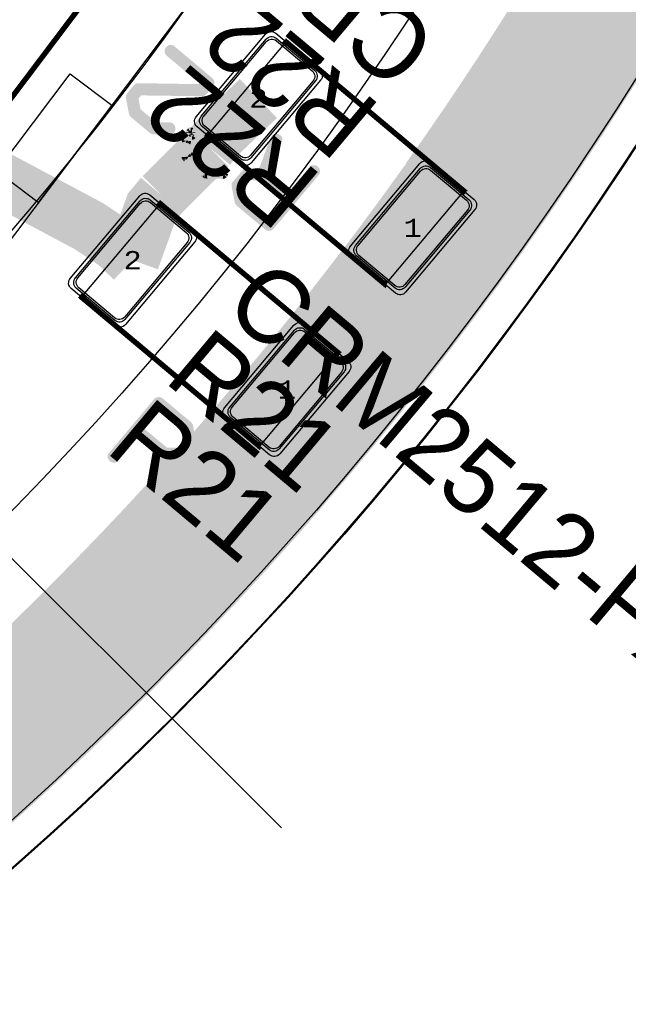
# Model space of a CAD drawing. Extents: x -125 to 125, y -186 to 125.
# Tile 49 of 112: x 65 to 82, y -77 to -50. Entities that reach past the tile are written whole.
import ezdxf
from ezdxf.enums import TextEntityAlignment as Align

# ---------------------------------------------------------------- set-up
doc = ezdxf.new("R2010")
doc.units = 0
doc.header["$MEASUREMENT"] = 0
for name, color, linetype in [('ASSEMBLY_OUTLINES_BTM', 191, 'CONTINUOUS'), ('ASSEMBLY_OUTLINES_TOP', 102, 'CONTINUOUS'), ('ASSEMBLY_PART_NUMBERS_TOP', 102, 'CONTINUOUS'), ('ASSEMBLY_REF_DES_TOP', 102, 'CONTINUOUS'), ('BOARD_OUTLINE', 10, 'CONTINUOUS'), ('GENERATED_SILKSCREEN_BTM', 255, 'CONTINUOUS'), ('GENERATED_SILKSCREEN_TOP', 140, 'CONTINUOUS'), ('MANUFACTURING_OUTLINES', 10, 'CONTINUOUS'), ('PART_PADS_SMD_TOP', 150, 'CONTINUOUS'), ('PIN_NUMBERS_BTM', 8, 'CONTINUOUS'), ('PIN_NUMBERS_TOP', 8, 'CONTINUOUS'), ('PLACEMENT_OUTLINES_BTM', 222, 'CONTINUOUS'), ('PLACEMENT_OUTLINES_TOP', 130, 'CONTINUOUS'), ('PLANE_DATA_LAYER_BOTTOM', 230, 'CONTINUOUS'), ('PLANE_DATA_LAYER_TOP', 150, 'CONTINUOUS'), ('PLANE_SHAPES_LAYER_BOTTOM', 230, 'CONTINUOUS'), ('PLANE_SHAPES_LAYER_TOP', 150, 'CONTINUOUS'), ('ROUTE_BORDER', 151, 'CONTINUOUS'), ('SILKSCREEN_OUTLINES_BTM', 211, 'CONTINUOUS'), ('SILKSCREEN_OUTLINES_TOP', 150, 'CONTINUOUS'), ('SILKSCREEN_REF_DES_TOP', 150, 'CONTINUOUS'), ('SOLDERMASK_PADS_TOP', 180, 'CONTINUOUS'), ('SOLDERPASTE_PADS_TOP', 180, 'CONTINUOUS'), ('TRACES_LAYER_TOP', 150, 'CONTINUOUS')]:
    doc.layers.add(name, color=color, linetype=linetype)
doc.styles.add('COURIER_NEW', font='cour.ttf')
doc.styles.add('VERIBEST_GERBER_0', font='txt')

msp = doc.modelspace()

# ---------------------------------------------------------------- hatches: boundary and pattern name
at = {"layer": 'PLANE_DATA_LAYER_BOTTOM'}
h = msp.add_hatch(color=256, dxfattribs=at)
h.paths.add_polyline_path([(-96.5, 0, -1), (96.5, 0, -1)], flags=0)
h.paths.add_polyline_path([(-92.5, 0, -1), (92.5, 0, -1)], flags=0)
at = {"layer": 'PLANE_DATA_LAYER_TOP'}
h = msp.add_hatch(color=256, dxfattribs=at)
h.paths.add_polyline_path([(96.500626, 0.347726, -0.000900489), (96.5, 0.000138), (96.5, -0.695031), (96.499998, -0.69558, -0.003602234), (96.479959, -2.08588, -0.003602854), (96.439883, -3.475986, -0.003602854), (96.379778, -4.86537, -0.003602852), (96.299658, -6.253743, -0.003602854), (96.199539, -7.640818, -0.003602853), (96.079443, -9.026306, -0.003602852), (95.939393, -10.409919, -0.003602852), (95.779419, -11.79137, -0.003602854), (95.599554, -13.170373, -0.003602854), (95.399836, -14.546641, -0.003602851), (95.180306, -15.919887, -0.007205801), (94.681997, -18.656178, -0.003602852), (94.403321, -20.018653, -0.003602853), (94.10504, -21.376971, -0.003602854), (93.787216, -22.73085, -0.003602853), (93.449915, -24.080008, -0.003602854), (93.093207, -25.424166, -0.003602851), (92.717167, -26.763043, -0.003602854), (92.321871, -28.096363, -0.010808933), (91.021296, -32.060211, -0.003602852), (90.549842, -33.368542, -0.0072058), (89.550621, -35.964145, -0.003602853), (89.023062, -37.250878, -0.003602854), (88.477015, -38.529875, -0.003602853), (87.912594, -39.80087, -0.003602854), (87.329916, -41.0636, -0.003602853), (86.729102, -42.317802, -0.003602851), (86.110277, -43.563215, -0.007205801), (84.81911, -46.026645, -0.003602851), (84.147037, -47.244149, -0.007205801), (82.750609, -49.649474, -0.003602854), (82.026543, -50.836794, -0.003602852), (81.285444, -52.013557, -0.003602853), (80.527463, -53.179518, -0.003602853), (79.752759, -54.334435, -0.003602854), (78.961493, -55.478069, -0.003602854), (78.153828, -56.610181, -0.003602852), (77.329934, -57.730537, -0.003602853), (76.489979, -58.838903, -0.007205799), (74.762594, -61.018751, -0.003602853), (73.875522, -62.08978, -0.003602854), (72.973107, -63.147914, -0.003602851), (72.055539, -64.192934, -0.003602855), (71.123006, -65.224624, -0.007205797), (69.213826, -67.247153, -0.003602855), (68.237576, -68.237576, -0.003602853), (67.247154, -69.213826, -0.003602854), (66.242767, -70.175703, -0.003602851), (65.224624, -71.123006, -0.003602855), (64.192934, -72.055539, -0.003602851), (63.147914, -72.973107, -0.003602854), (62.08978, -73.875522, -0.003602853), (61.018751, -74.762594, -0.007205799), (58.838903, -76.489979, -0.003602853), (57.730537, -77.329934, -0.003602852), (56.610181, -78.153828, -0.003602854), (55.478069, -78.961493, -0.003602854), (54.334435, -79.752759, -0.003602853), (53.179518, -80.527463, -0.003602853), (52.013557, -81.285444, -0.003602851), (50.836794, -82.026542, -0.003602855), (49.649474, -82.750609, -0.007205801), (47.244149, -84.147037, -0.003602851), (46.026645, -84.81911, -0.007205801), (43.563215, -86.110277, -0.003602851), (42.317802, -86.729102, -0.003602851), (41.063601, -87.329916, -0.003602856), (39.80087, -87.912594, -0.003602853), (38.529875, -88.477015, -0.003602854), (37.250878, -89.023062, -0.003602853), (35.964145, -89.550621, -0.0072058), (33.368542, -90.549842, -0.003602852), (32.060211, -91.021296, -0.010808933), (28.096363, -92.321871, -0.003602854), (26.763043, -92.717167, -0.003602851), (25.424166, -93.093207, -0.003602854), (24.080008, -93.449915, -0.003602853), (22.73085, -93.787216, -0.003602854), (21.376971, -94.10504, -0.003602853), (20.018653, -94.403321, -0.003602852), (18.656178, -94.681997, -0.007205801), (15.919887, -95.180306, -0.003602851), (14.546641, -95.399836, -0.003602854), (13.170373, -95.599554, -0.003602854), (11.79137, -95.779419, -0.003602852), (10.409919, -95.939393, -0.003602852), (9.026306, -96.079443, -0.003602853), (7.640818, -96.199539, -0.003602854), (6.253743, -96.299658, -0.003602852), (4.86537, -96.379778, -0.003602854), (3.475986, -96.439883, -0.003602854), (2.08588, -96.479959, -0.010808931), (-2.08588, -96.479959, -0.003602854), (-3.475986, -96.439883, -0.003602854), (-4.86537, -96.379778, -0.003602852), (-6.253743, -96.299658, -0.003602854), (-7.640818, -96.199539, -0.003602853), (-9.026306, -96.079443, -0.003602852), (-10.409919, -95.939393, -0.003602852), (-11.79137, -95.779419, -0.003602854), (-13.170373, -95.599554, -0.003602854), (-14.546641, -95.399836, -0.003602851), (-15.919887, -95.180306, -0.007205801), (-18.656178, -94.681997, -0.003602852), (-20.018653, -94.403321, -0.003602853), (-21.376971, -94.10504, -0.003602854), (-22.73085, -93.787216, -0.003602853), (-24.080008, -93.449915, -0.003602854), (-25.424166, -93.093207, -0.003602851), (-26.763043, -92.717167, -0.003602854), (-28.096363, -92.321871, -0.010808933), (-32.060211, -91.021296, -0.003602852), (-33.368542, -90.549842, -0.0072058), (-35.964145, -89.550621, -0.003602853), (-37.250878, -89.023062, -0.003602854), (-38.529875, -88.477015, -0.003602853), (-39.80087, -87.912594, -0.003602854), (-41.0636, -87.329916, -0.003602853), (-42.317802, -86.729102, -0.003602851), (-43.563215, -86.110277, -0.007205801), (-46.026645, -84.81911, -0.003602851), (-47.244149, -84.147037, -0.007205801), (-49.649474, -82.750609, -0.003602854), (-50.836794, -82.026543, -0.003602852), (-52.013557, -81.285444, -0.003602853), (-53.179518, -80.527463, -0.003602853), (-54.334435, -79.752759, -0.003602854), (-55.478069, -78.961493, -0.003602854), (-56.610181, -78.153828, -0.003602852), (-57.730537, -77.329934, -0.003602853), (-58.838903, -76.489979, -0.007205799), (-61.018751, -74.762594, -0.003602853), (-62.08978, -73.875522, -0.003602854), (-63.147914, -72.973107, -0.003602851), (-64.192934, -72.055539, -0.003602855), (-65.224624, -71.123006, -0.007205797), (-67.247153, -69.213826, -0.003602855), (-68.237576, -68.237576, -0.003602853), (-69.213826, -67.247154, -0.003602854), (-70.175703, -66.242767, -0.003602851), (-71.123006, -65.224624, -0.003602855), (-72.055539, -64.192934, -0.003602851), (-72.973107, -63.147914, -0.003602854), (-73.875522, -62.08978, -0.003602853), (-74.762594, -61.018751, -0.007205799), (-76.489979, -58.838903, -0.003602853), (-77.329934, -57.730537, -0.003602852), (-78.153828, -56.610181, -0.003602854), (-78.961493, -55.478069, -0.003602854), (-79.752759, -54.334435, -0.003602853), (-80.527463, -53.179518, -0.003602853), (-81.285444, -52.013557, -0.003602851), (-82.026542, -50.836794, -0.003602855), (-82.750609, -49.649474, -0.007205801), (-84.147037, -47.244149, -0.003602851), (-84.81911, -46.026645, -0.007205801), (-86.110277, -43.563215, -0.003602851), (-86.729102, -42.317802, -0.003602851), (-87.329916, -41.063601, -0.003602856), (-87.912594, -39.80087, -0.003602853), (-88.477015, -38.529875, -0.003602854), (-89.023062, -37.250878, -0.003602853), (-89.550621, -35.964145, -0.0072058), (-90.549842, -33.368542, -0.003602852), (-91.021296, -32.060211, -0.010808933), (-92.321871, -28.096363, -0.003602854), (-92.717167, -26.763043, -0.003602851), (-93.093207, -25.424166, -0.003602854), (-93.449915, -24.080008, -0.003602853), (-93.787216, -22.73085, -0.003602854), (-94.10504, -21.376971, -0.003602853), (-94.403321, -20.018653, -0.003602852), (-94.681997, -18.656178, -0.007205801), (-95.180306, -15.919887, -0.003602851), (-95.399836, -14.546641, -0.003602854), (-95.599554, -13.170373, -0.003602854), (-95.779419, -11.79137, -0.003602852), (-95.939393, -10.409919, -0.003602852), (-96.079443, -9.026306, -0.003602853), (-96.199539, -7.640818, -0.003602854), (-96.299658, -6.253743, -0.003602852), (-96.379778, -4.86537, -0.003602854), (-96.439883, -3.475986, -0.003602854), (-96.479959, -2.08588, -0.003602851), (-96.5, -0.695342, -0.001801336), (-96.502505, -0.000033), (-96.502505, 0.000033, -0.001801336), (-96.5, 0.695342, -0.003602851), (-96.479959, 2.08588, -0.003602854), (-96.439883, 3.475986, -0.003602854), (-96.379778, 4.86537, -0.003602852), (-96.299658, 6.253743, -0.003602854), (-96.199539, 7.640818, -0.003602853), (-96.079443, 9.026306, -0.003602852), (-95.939393, 10.409919, -0.003602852), (-95.779419, 11.79137, -0.003602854), (-95.599554, 13.170373, -0.003602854), (-95.399836, 14.546641, -0.003602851), (-95.180306, 15.919887, -0.007205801), (-94.681997, 18.656178, -0.003016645), (-94.45, 19.797247, -0.0005862), (-94.403321, 20.018653, -0.003602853), (-94.10504, 21.376971, -0.003602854), (-93.787216, 22.73085, -0.003602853), (-93.449915, 24.080008, -0.003602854), (-93.093207, 25.424166, -0.003602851), (-92.717167, 26.763043, -0.003602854), (-92.321871, 28.096363, -0.010808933), (-91.021296, 32.060211, -0.003602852), (-90.549842, 33.368542, -0.003602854), (-90.059583, 34.669944, -0.000659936), (-89.967752, 34.907551, -0.002942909), (-89.550621, 35.964145, -0.003602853), (-89.023062, 37.250878, -0.003602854), (-88.477015, 38.529875, -0.003602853), (-87.912594, 39.80087, -0.003602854), (-87.329916, 41.0636, -0.003602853), (-86.729102, 42.317802, -0.003602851), (-86.110277, 43.563215, -0.007205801), (-84.81911, 46.026645, -0.003602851), (-84.147037, 47.244149, -0.007205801), (-82.750609, 49.649474, -0.003602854), (-82.026543, 50.836794, -0.003602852), (-81.285444, 52.013557, -0.003602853), (-80.527463, 53.179518, -0.003602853), (-79.752759, 54.334435, -0.003602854), (-78.961493, 55.478069, -0.003602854), (-78.153828, 56.610181, -0.003602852), (-77.329934, 57.730537, -0.003602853), (-76.489979, 58.838903, -0.007205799), (-74.762594, 61.018751, -0.003602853), (-73.875522, 62.08978, -0.003602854), (-72.973107, 63.147914, -0.003602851), (-72.055539, 64.192934, -0.003602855), (-71.123006, 65.224624, -0.007205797), (-69.213826, 67.247153, -0.003602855), (-68.237576, 68.237576, -0.003602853), (-67.247154, 69.213826, -0.003602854), (-66.242767, 70.175703, -0.003602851), (-65.224624, 71.123006, -0.003602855), (-64.192934, 72.055539, -0.003602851), (-63.147914, 72.973107, -0.003602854), (-62.08978, 73.875522, -0.003602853), (-61.018751, 74.762594, -0.007205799), (-58.838903, 76.489979, -0.003602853), (-57.730537, 77.329934, -0.003602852), (-56.610181, 78.153828, -0.003602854), (-55.478069, 78.961493, -0.003602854), (-54.334435, 79.752759, -0.003602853), (-53.179518, 80.527463, -0.003602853), (-52.013557, 81.285444, -0.003602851), (-50.836794, 82.026542, -0.003602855), (-49.649474, 82.750609, -0.007205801), (-47.244149, 84.147037, -0.003602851), (-46.026645, 84.81911, -0.007205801), (-43.563215, 86.110277, -0.003602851), (-42.317802, 86.729102, -0.003602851), (-41.063601, 87.329916, -0.003602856), (-39.80087, 87.912594, -0.003602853), (-38.529875, 88.477015, -0.003602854), (-37.250878, 89.023062, -0.003602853), (-35.964145, 89.550621, -0.0072058), (-33.368542, 90.549842, -0.003602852), (-32.060211, 91.021296, -0.010808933), (-28.096363, 92.321871, -0.003602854), (-26.763043, 92.717167, -0.003602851), (-25.424166, 93.093207, -0.003602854), (-24.080008, 93.449915, -0.003602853), (-22.73085, 93.787216, -0.003602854), (-21.376971, 94.10504, -0.003602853), (-20.018653, 94.403321, -0.003602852), (-18.656178, 94.681997, -0.007205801), (-15.919887, 95.180306, -0.003602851), (-14.546641, 95.399836, -0.003602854), (-13.170373, 95.599554, -0.003602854), (-11.79137, 95.779419, -0.003602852), (-10.409919, 95.939393, -0.003602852), (-9.026306, 96.079443, -0.003602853), (-7.640818, 96.199539, -0.003602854), (-6.253743, 96.299658, -0.003602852), (-4.86537, 96.379778, -0.003602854), (-3.475986, 96.439883, -0.003602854), (-2.08588, 96.479959, -0.010808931), (2.08588, 96.479959, -0.003602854), (3.475986, 96.439883, -0.003602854), (4.86537, 96.379778, -0.003602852), (6.253743, 96.299658, -0.003602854), (7.640818, 96.199539, -0.003602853), (9.026306, 96.079443, -0.003602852), (10.409919, 95.939393, -0.003602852), (11.79137, 95.779419, -0.003602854), (13.170373, 95.599554, -0.003602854), (14.546641, 95.399836, -0.003602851), (15.919887, 95.180306, -0.007205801), (18.656178, 94.681997, -0.003602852), (20.018653, 94.403321, -0.003602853), (21.376971, 94.10504, -0.003602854), (22.73085, 93.787216, -0.003602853), (24.080008, 93.449915, -0.003602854), (25.424166, 93.093207, -0.003602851), (26.763043, 92.717167, -0.003602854), (28.096363, 92.321871, -0.010808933), (32.060211, 91.021296, -0.003602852), (33.368542, 90.549842, -0.0072058), (35.964145, 89.550621, -0.003602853), (37.250878, 89.023062, -0.003602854), (38.529875, 88.477015, -0.003602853), (39.80087, 87.912594, -0.003602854), (41.0636, 87.329916, -0.003602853), (42.317802, 86.729102, -0.003602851), (43.563215, 86.110277, -0.007205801), (46.026645, 84.81911, -0.003602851), (47.244149, 84.147037, -0.007205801), (49.649474, 82.750609, -0.003602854), (50.836794, 82.026543, -0.003602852), (52.013557, 81.285444, -0.003602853), (53.179518, 80.527463, -0.003602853), (54.334435, 79.752759, -0.003602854), (55.478069, 78.961493, -0.003602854), (56.610181, 78.153828, -0.003602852), (57.730537, 77.329934, -0.003602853), (58.838903, 76.489979, -0.007205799), (61.018751, 74.762594, -0.003602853), (62.08978, 73.875522, -0.003602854), (63.147914, 72.973107, -0.003602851), (64.192934, 72.055539, -0.003602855), (65.224624, 71.123006, -0.007205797), (67.247153, 69.213826, -0.003602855), (68.237576, 68.237576, -0.003602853), (69.213826, 67.247154, -0.003602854), (70.175703, 66.242767, -0.003602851), (71.123006, 65.224624, -0.003602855), (72.055539, 64.192934, -0.003602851), (72.973107, 63.147914, -0.003602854), (73.875522, 62.08978, -0.003602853), (74.762594, 61.018751, -0.007205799), (76.489979, 58.838903, -0.003602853), (77.329934, 57.730537, -0.003602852), (78.153828, 56.610181, -0.003602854), (78.961493, 55.478069, -0.003602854), (79.752759, 54.334435, -0.003602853), (80.527463, 53.179518, -0.003602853), (81.285444, 52.013557, -0.003602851), (82.026542, 50.836794, -0.003602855), (82.750609, 49.649474, -0.007205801), (84.147037, 47.244149, -0.003602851), (84.81911, 46.026645, -0.007205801), (86.110277, 43.563215, -0.003602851), (86.729102, 42.317802, -0.003602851), (87.329916, 41.063601, -0.003602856), (87.912594, 39.80087, -0.003602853), (88.477015, 38.529875, -0.003602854), (89.023062, 37.250878, -0.003602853), (89.550621, 35.964145, -0.0072058), (90.549842, 33.368542, -0.003602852), (91.021296, 32.060211, -0.010808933), (92.321871, 28.096363, -0.003602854), (92.717167, 26.763043, -0.003602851), (93.093207, 25.424166, -0.003602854), (93.449915, 24.080008, -0.003602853), (93.787216, 22.73085, -0.003602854), (94.10504, 21.376971, -0.003602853), (94.403321, 20.018653, -0.003602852), (94.681997, 18.656178, -0.007205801), (95.180306, 15.919887, -0.003602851), (95.399836, 14.546641, -0.003602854), (95.599554, 13.170373, -0.003602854), (95.779419, 11.79137, -0.003602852), (95.939393, 10.409919, -0.003602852), (96.079443, 9.026306, -0.003602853), (96.199539, 7.640818, -0.003602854), (96.299658, 6.253743, -0.003602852), (96.379778, 4.86537, -0.003602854), (96.439883, 3.475986, -0.003602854), (96.479959, 2.08588, -0.003602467), (96.499999, 0.69549), (96.500001, 0.695215, -0.000899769), (96.500626, 0.347904)], flags=0)
h.paths.add_polyline_path([(-92.6, -13.6, 0.414213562), (-92.15, -13.15), (-92.15, -10.35, 0.414213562), (-92.6, -9.9), (-94, -9.9, 0.414213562), (-94.45, -10.35), (-94.45, -13.15, 0.414213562), (-94, -13.6)], flags=0)
h.paths.add_polyline_path([(-86.821663, 32.379905, 0.087486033), (-86.794526, 32.533811), (-86.794526, 32.533813, 0.31569986), (-87.091234, 32.956899, -0.00036525), (-87.091339, 32.956936), (-88.405466, 33.435239, -0.000364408), (-88.40557, 33.435278, 0.414642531), (-88.982958, 33.166547), (-89.940615, 30.535407, 0.087486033), (-89.967752, 30.381501), (-89.967752, 30.381499, 0.31569986), (-89.671044, 29.958413, -0.00036525), (-89.670939, 29.958376), (-88.356812, 29.480073, -0.000364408), (-88.356708, 29.480034, 0.414642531), (-87.77932, 29.748765)], flags=0)
h.paths.add_polyline_path([(89.940616, -30.535408, 0.087486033), (89.967753, -30.381502), (89.967753, -30.3815, 0.31569986), (89.671045, -29.958414, -0.00036525), (89.67094, -29.958377), (88.356813, -29.480074, -0.000364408), (88.356709, -29.480035, 0.414642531), (87.779321, -29.748766), (86.821664, -32.379906, 0.087486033), (86.794527, -32.533812), (86.794527, -32.533814, 0.31569986), (87.091235, -32.9569, -0.00036525), (87.09134, -32.956937), (88.405467, -33.43524, -0.000364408), (88.405571, -33.435279, 0.414642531), (88.982959, -33.166548)], flags=0)
h.paths.add_polyline_path([(91.940615, -24.535408, 0.087486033), (91.967752, -24.381502), (91.967752, -24.3815, 0.31569986), (91.671044, -23.958414, -0.00036525), (91.670939, -23.958377), (90.356812, -23.480074, -0.000364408), (90.356708, -23.480035, 0.414642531), (89.77932, -23.748766), (88.821663, -26.379906, 0.087486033), (88.794526, -26.533812), (88.794526, -26.533814, 0.31569986), (89.091234, -26.9569, -0.00036525), (89.091339, -26.956937), (90.405466, -27.43524, -0.000364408), (90.40557, -27.435279, 0.414642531), (90.982958, -27.166548)], flags=0)
h.paths.add_polyline_path([(93.896668, 6.211975, 0.389682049), (94.308699, 6.66037), (94.308699, 6.660374, 0.021817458), (94.306987, 6.69959), (94.062951, 9.488936, 0.414555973), (93.574922, 9.897961, -0.000289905), (93.574834, 9.897953), (92.182234, 9.776115, -0.000694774), (92.182023, 9.776097, 0.059596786), (92.077335, 9.75449, -0.479061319), (91.977409, 9.818672, 0.001187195), (91.929745, 10.25534, -0.42369729), (91.999473, 10.339751, 0.002394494), (92.003768, 10.340111, -0.000289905), (92.003856, 10.340119), (93.396456, 10.461957, -0.000698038), (93.396668, 10.461975, 0.389682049), (93.808699, 10.91037), (93.808699, 10.910374, 0.021817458), (93.806987, 10.94959), (93.562951, 13.738936, 0.414555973), (93.074922, 14.147961, -0.000289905), (93.074834, 14.147953), (91.682234, 14.026115, -0.000694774), (91.682023, 14.026097, 0.085480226), (91.534215, 13.987564, -0.496668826), (91.427441, 14.045397, 0.068971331), (84.160859, 38.382286, -0.731355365), (84.268524, 38.47976, 0.246006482), (84.685649, 38.461089, -0.000344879), (84.685744, 38.461134), (85.953561, 39.052325, -0.000187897), (85.953613, 39.052349, 0.291678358), (86.213743, 39.460331), (86.213743, 39.460333, 0.109516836), (86.171582, 39.65051), (84.988251, 42.188173, 0.414616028), (84.389675, 42.405573, -0.000344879), (84.38958, 42.405528), (83.121763, 41.814337, -0.000187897), (83.121711, 41.814313, 0.277257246), (82.862222, 41.430334, -0.76979473), (82.717988, 41.400294, 0.005566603), (81.775733, 43.231693, -0.122176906), (81.766899, 43.267306), (81.766899, 43.267307, -0.27753138), (81.807377, 43.334615), (81.814245, 43.33826, -0.347234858), (81.90716, 43.321305, 0.33322508), (82.435649, 43.211089, -0.000344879), (82.435744, 43.211134), (83.703561, 43.802325, -0.000187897), (83.703613, 43.802349, 0.291678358), (83.963743, 44.210331), (83.963743, 44.210333, 0.109516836), (83.921582, 44.40051), (82.738251, 46.938173, 0.414616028), (82.139675, 47.155573, -0.000344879), (82.13958, 47.155528), (80.871763, 46.564337, -0.000187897), (80.871711, 46.564313, 0.291678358), (80.611581, 46.156331), (80.611581, 46.156328, 0.109516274), (80.653742, 45.966152), (81.772211, 43.567586, -0.109514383), (81.77935, 43.535383, -0.277523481), (81.738874, 43.468076), (81.737054, 43.46711, -0.413739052), (81.634081, 43.498584, 0.090205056), (61.088322, 69.458382, -0.215604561), (61.062446, 69.5156), (61.062446, 69.515601, -0.592706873), (61.179725, 69.57978, 0.377286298), (61.767346, 69.669906, -0.000265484), (61.767398, 69.669968), (62.666431, 70.741394, -0.000377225), (62.666505, 70.741482, 0.414652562), (62.611475, 71.375972), (60.466551, 73.175778, 0.414528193), (59.832266, 73.119944, -0.000265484), (59.832214, 73.119882), (58.933181, 72.048456, -0.000377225), (58.933107, 72.048368, 0.326289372), (58.896596, 71.518817, -0.141418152), (58.908314, 71.478215), (58.908314, 71.478214, -0.633744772), (58.783689, 71.41938, 0.006308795), (56.962908, 72.879882, -0.651982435), (56.997159, 73.015058, 0.178521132), (57.267345, 73.169905, -0.000265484), (57.267397, 73.169967), (58.16643, 74.241393, -0.000377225), (58.166504, 74.241481, 0.414652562), (58.111474, 74.875971), (55.96655, 76.675777, 0.414528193), (55.332265, 76.619943, -0.000265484), (55.332213, 76.619881), (54.43318, 75.548455, -0.000377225), (54.433106, 75.548367, 0.356169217), (54.424394, 74.979502, -0.871535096), (54.319872, 74.870565, 0.062704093), (34.065925, 85.998621, -0.590641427), (34.049071, 86.131019, 0.148919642), (34.206673, 86.340617), (34.685501, 87.656187, 0.41421434), (34.416549, 88.232957), (31.785409, 89.190613, 0.414212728), (31.208639, 88.921661), (30.729811, 87.606091, 0.131738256), (30.709535, 87.373891, -0.043742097), (30.710697, 87.360634, -0.51682272), (30.609282, 87.288727, 0.006376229), (28.373307, 88.04093, -0.568880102), (28.344132, 88.16864, 0.115710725), (28.456673, 88.340617), (28.935501, 89.656187, 0.41421434), (28.666549, 90.232957), (26.035409, 91.190613, 0.414212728), (25.458639, 90.921661), (24.979811, 89.606091, 0.249112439), (25.0384, 89.187975, -0.158172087), (25.052916, 89.143237), (25.052916, 89.143236, -0.496686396), (24.956158, 89.069862, 0.085386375), (-6.242478, 92.289119, -0.552856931), (-6.318333, 92.393537, 0.140228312), (-6.292841, 92.639764, -0.000236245), (-6.292853, 92.639835), (-6.535874, 94.018077, 0.414215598), (-7.057181, 94.3831), (-9.814643, 93.896885, 0.363969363), (-10.1865, 93.453722), (-10.1865, 93.453721, 0.043896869), (-10.179589, 93.375162, -0.000236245), (-10.179577, 93.375091), (-9.945144, 92.045556, -0.433709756), (-10.011938, 91.956572, 0.001904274), (-10.712082, 91.877643, -0.448630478), (-10.797106, 91.95333), (-10.797106, 91.953332, -0.051655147), (-10.795488, 91.968951, 0.051663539), (-10.78593, 92.061204), (-10.78593, 92.061205, 0.043896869), (-10.792841, 92.139764, -0.000236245), (-10.792853, 92.139835), (-11.035874, 93.518077, 0.414215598), (-11.557181, 93.8831), (-14.314643, 93.396885, 0.363969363), (-14.6865, 92.953722), (-14.6865, 92.953721, 0.043896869), (-14.679589, 92.875162, -0.000236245), (-14.679577, 92.875091), (-14.436555, 91.496848, 0.024401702), (-14.426834, 91.454041, -0.448265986), (-14.488295, 91.358302, 0.067685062), (-38.359133, 84.171414, -0.742525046), (-38.455439, 84.280996, 0.14000172), (-38.387564, 84.518652), (-38.387564, 84.518654, 0.131651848), (-38.447852, 84.743653), (-39.147852, 85.956089, 0.414214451), (-39.762564, 86.120801), (-42.187436, 84.720801, 0.267949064), (-42.412436, 84.33109), (-42.412436, 84.331088, 0.131651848), (-42.352148, 84.106089), (-41.652148, 82.893653, 0.093511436), (-41.543372, 82.76712, -0.546760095), (-41.55671, 82.639517, 0.006064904), (-43.549064, 81.607162, -0.470943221), (-43.657725, 81.651837, 0.055841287), (-43.697853, 81.743653), (-44.397853, 82.956089, 0.414214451), (-45.012565, 83.120801), (-47.437437, 81.720801, 0.267949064), (-47.662437, 81.33109), (-47.662437, 81.331088, 0.131651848), (-47.602149, 81.106089), (-46.902149, 79.893653, 0.032310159), (-46.869913, 79.845319, -0.450160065), (-46.891817, 79.733352, 0.08430046), (-70.583138, 59.785204, -0.698483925), (-70.717483, 59.834454), (-70.717483, 59.834457, -0.007997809), (-70.717444, 59.836895, 0.00800932), (-70.717213, 59.851309), (-70.717213, 59.851325, 0.24469719), (-70.909102, 60.219942), (-72.055918, 61.022949, 0.414210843), (-72.682643, 60.91244), (-74.288657, 58.618815, 0.153915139), (-74.370039, 58.360705), (-74.370039, 58.360703, 0.24469719), (-74.17815, 57.992086), (-73.031334, 57.189079, 0.087677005), (-72.889368, 57.122944, -0.339663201), (-72.832834, 57.049326), (-72.832834, 57.049325, -0.167529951), (-72.849022, 57.002368, 0.004766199), (-73.922448, 55.603252, -0.512778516), (-74.046173, 55.605942, 0.089867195), (-74.159102, 55.719942), (-75.305918, 56.522949, 0.414210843), (-75.932643, 56.41244), (-77.538657, 54.118815, 0.153915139), (-77.620039, 53.860705), (-77.620039, 53.860703, 0.24469719), (-77.42815, 53.492086), (-76.281334, 52.689079, 0.064126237), (-76.179518, 52.635712, -0.313747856), (-76.129783, 52.564255), (-76.129783, 52.564254, -0.15210982), (-76.143257, 52.520989, 0.076351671), (-88.395677, 27.248013, -0.860655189), (-88.544696, 27.270459), (-88.544696, 27.270478, -0.006273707), (-88.544672, 27.27239, 0.006336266), (-88.544527, 27.283794), (-88.544527, 27.283813, 0.31569986), (-88.841235, 27.706899, -0.00036525), (-88.84134, 27.706936), (-90.155467, 28.185239, -0.000364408), (-90.155571, 28.185278, 0.414642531), (-90.732959, 27.916547), (-91.690616, 25.285407, 0.087486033), (-91.717753, 25.131501), (-91.717753, 25.131499, 0.31569986), (-91.421045, 24.708413, -0.00036525), (-91.42094, 24.708376), (-90.106813, 24.230073, -0.000364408), (-90.106709, 24.230034, 0.414642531), (-89.529321, 24.498765), (-88.6911, 26.801758, -0.83910535), (-88.543295, 26.775697), (-88.543295, 26.775696, -0.073486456), (-88.546552, 26.753657, 0.073487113), (-92.5, 0.000001), (-92.5, -0.000008, 0.013092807), (-92.373191, -4.841856, -0.013063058), (-92.373087, -4.845836), (-92.373087, -4.845845, -0.502092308), (-92.471112, -4.918853, 0.072749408), (-92.6, -4.9), (-94, -4.9, 0.414213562), (-94.45, -5.35), (-94.45, -8.15, 0.414213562), (-94, -8.6), (-92.6, -8.6, 0.229271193), (-92.247083, -8.429193, -0.677052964), (-92.111442, -8.469493, 0.082019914), (-84.496994, -37.636525, -0.105143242), (-84.490401, -37.667529), (-84.490401, -37.66753, -0.745103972), (-84.630333, -37.709299, 0.382657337), (-85.210995, -37.555017), (-86.458406, -38.190605, 0.414213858), (-86.655062, -38.795854), (-85.38389, -41.29067, 0.414212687), (-84.778643, -41.487329), (-83.531232, -40.851741, 0.228402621), (-83.29462, -40.540786, -0.716477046), (-83.15146, -40.522644, 0.004932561), (-82.335813, -42.155236, -0.118851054), (-82.32744, -42.189963, -0.473202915), (-82.418564, -42.264687, 0.168664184), (-82.710994, -42.305018), (-83.958405, -42.940606, 0.414213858), (-84.155061, -43.545855), (-82.883889, -46.040671, 0.414212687), (-82.278642, -46.23733), (-81.031231, -45.601742, 0.220282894), (-80.797612, -45.304376, -0.683310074), (-80.657014, -45.284612, 0.087546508), (-60.288444, -70.153784, -0.218604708), (-60.261909, -70.211575), (-60.261909, -70.211576, -0.577436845), (-60.376226, -70.277557, 0.38895059), (-60.969942, -70.409102), (-61.772948, -71.555915, 0.153915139), (-61.85433, -71.814025, 0.244698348), (-61.662439, -72.182644), (-59.368815, -73.788657, 0.414214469), (-58.742086, -73.67815), (-57.93908, -72.531337, 0.127386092), (-57.860132, -72.319966, -0.592937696), (-57.736781, -72.268347, 0.003607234), (-56.688056, -73.093872, -0.23180665), (-56.658555, -73.154085), (-56.658555, -73.154086, -0.481263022), (-56.751636, -73.228393, 0.30477079), (-57.219942, -73.409102), (-58.022948, -74.555915, 0.153915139), (-58.10433, -74.814025, 0.244698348), (-57.912439, -75.182644), (-55.618815, -76.788657, 0.414214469), (-54.992086, -76.67815), (-54.18908, -75.531337, 0.207575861), (-54.11738, -75.180384, -0.051991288), (-54.119019, -75.164665), (-54.119019, -75.164663, -0.611098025), (-53.998336, -75.102795, 0.064817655), (-32.97034, -86.424572, -0.452207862), (-32.930353, -86.53179, 0.035849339), (-32.956674, -86.590616), (-33.435502, -87.906186, 0.41421434), (-33.16655, -88.482956), (-30.53541, -89.440612, 0.414212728), (-29.95864, -89.17166), (-29.479812, -87.85609, 0.045747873), (-29.458874, -87.776628, -0.460918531), (-29.359538, -87.716974, 0.003943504), (-27.972301, -88.169158, -0.472181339), (-27.928509, -88.278389, 0.03800214), (-27.956674, -88.340617), (-28.435502, -89.656187, 0.41421434), (-28.16655, -90.232957), (-25.53541, -91.190613, 0.414212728), (-24.95864, -90.921661), (-24.479812, -89.606091, 0.160295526), (-24.471042, -89.324924, -0.587338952), (-24.377871, -89.229869, 0.083819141), (6.266683, -92.287478, -0.434212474), (6.348045, -92.363503), (6.348045, -92.363505, -0.048084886), (6.346642, -92.37806, 0.048091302), (6.338354, -92.464026), (6.338354, -92.464029, 0.021817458), (6.340066, -92.503245), (6.462031, -93.897305, -0.000293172), (6.462039, -93.897394, 0.414556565), (6.949592, -94.306987), (9.738938, -94.062951, 0.388878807), (10.149718, -93.614663), (10.149718, -93.614661, 0.021817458), (10.148006, -93.575445), (10.026041, -92.181385, -0.000293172), (10.026033, -92.181296, 0.072391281), (9.996403, -92.055103, -0.494517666), (10.059017, -91.951434, 0.005370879), (12.031965, -91.714131, -0.452957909), (12.118077, -91.789684, -0.08462704), (12.113773, -91.814931, 0.084628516), (12.088355, -91.964028), (12.088355, -91.964029, 0.021817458), (12.090067, -92.003245), (12.212032, -93.397305, -0.000293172), (12.21204, -93.397394, 0.414556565), (12.699593, -93.806987), (15.488939, -93.562951, 0.388878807), (15.899719, -93.114663), (15.899719, -93.114661, 0.021817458), (15.898007, -93.075445), (15.776042, -91.681385, -0.000293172), (15.776034, -91.681296, 0.253230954), (15.540527, -91.3235, -0.71386987), (15.563745, -91.181247, 0.06527067), (38.541526, -84.088054, -0.546488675), (38.649476, -84.157324, -0.053346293), (38.647751, -84.173446, 0.053346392), (38.637564, -84.268654), (38.637564, -84.268655, 0.131651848), (38.697852, -84.493654), (39.397852, -85.70609, 0.414214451), (40.012564, -85.870802), (42.437436, -84.470802, 0.267949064), (42.662436, -84.081091), (42.662436, -84.081089, 0.131651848), (42.602148, -83.85609), (41.902148, -82.643654, 0.037946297), (41.863667, -82.587341, -0.170449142), (41.846942, -82.539705, -0.282375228), (41.888635, -82.471766, 0.006553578), (44.035906, -81.345492, -0.637481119), (44.146815, -81.427875, 0.050823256), (44.137564, -81.518651), (44.137564, -81.518654, 0.131651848), (44.197852, -81.743653), (44.897852, -82.956089, 0.414214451), (45.512564, -83.120801), (47.937436, -81.720801, 0.267949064), (48.162436, -81.33109), (48.162436, -81.331088, 0.131651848), (48.102148, -81.106089), (47.402148, -79.893653, 0.165518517), (47.183968, -79.702627, -0.618397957), (47.174153, -79.566634, 0.081498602), (70.127567, -60.318938, -0.734279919), (70.261139, -60.376403, 0.025555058), (70.258791, -60.422313), (70.258791, -60.422318, 0.221999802), (70.419938, -60.767374, -0.000291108), (70.420006, -60.767431), (71.491367, -61.666409, -0.000393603), (71.491459, -61.666486, 0.414672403), (72.125973, -61.611475), (73.925779, -59.46655, 0.176326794), (74.031059, -59.177296), (74.031059, -59.177294, 0.221999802), (73.869912, -58.832238, -0.000291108), (73.869844, -58.832181), (72.798483, -57.933203, -0.000393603), (72.798391, -57.933126, 0.268072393), (72.355156, -57.85436, -0.520217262), (72.252973, -57.782727, -0.170124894), (72.269638, -57.735166, 0.005995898), (73.633402, -55.985464, -0.641794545), (73.768599, -56.015761, 0.167709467), (73.919937, -56.267373, -0.000291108), (73.920005, -56.26743), (74.991366, -57.166408, -0.000393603), (74.991458, -57.166485, 0.414672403), (75.625972, -57.111474), (77.425778, -54.966549, 0.176326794), (77.531058, -54.677295), (77.531058, -54.677293, 0.221999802), (77.369911, -54.332237, -0.000291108), (77.369843, -54.33218), (76.298482, -53.433202, -0.000393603), (76.29839, -53.433125, 0.414672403), (75.663876, -53.488136), (75.597031, -53.567799, -0.959956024), (75.476482, -53.474767, 0.155332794), (92.5, 0), (92.5, 0.000005, 0.016266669), (92.304296, 6.013897, -0.016255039), (92.304135, 6.018848), (92.304135, 6.018851, -0.461807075), (92.392454, 6.094081, 0.062118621), (92.503767, 6.090111, -0.000293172), (92.503856, 6.090119), (93.896456, 6.211957, -0.000698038)], flags=0)
for points in [[(76.008596, -53.77739), (75.962735, -53.253193)], [(77.081058, -54.677292), (77.605256, -54.631431)], [(74.208789, -55.922315), (73.764713, -56.204598)], [(75.281251, -56.822217), (75.327113, -57.346417)], [(72.508597, -58.277391), (72.462736, -57.753194)], [(73.581059, -59.177293), (74.105257, -59.131432)], [(70.70879, -60.422316), (70.184593, -60.468177)], [(71.781252, -61.322218), (71.827114, -61.846418)]]:
    msp.add_hatch(color=256, dxfattribs=at).paths.add_polyline_path(points, is_closed=False, flags=0)
at = {"layer": 'PLANE_SHAPES_LAYER_BOTTOM'}
h = msp.add_hatch(color=256, dxfattribs=at)
h.paths.add_polyline_path([(-96.5, 0, -1), (96.5, 0, -1)], flags=0)
h.paths.add_polyline_path([(-92.5, 0, -1), (92.5, 0, -1)], flags=0)
at = {"layer": 'PLANE_SHAPES_LAYER_TOP'}
h = msp.add_hatch(color=256, dxfattribs=at)
h.paths.add_polyline_path([(-96.56345, 0, -1), (96.56345, 0, -1)], flags=0)
h.paths.add_polyline_path([(-92.5, 0, -1), (92.5, 0, -1)], flags=0)

# ---------------------------------------------------------------- linework, layer by layer
at = {"layer": 'ASSEMBLY_OUTLINES_BTM'}
for points in [[(69.296515, -49.20702), (63.519092, -56.87392), (53.296558, -49.170688), (59.073982, -41.503787)], [(67.280436, -51.882449), (65.234264, -54.597809), (64.076243, -53.725178), (66.122413, -51.009817)]]:
    msp.add_lwpolyline(points, close=True, dxfattribs=at)
at = {"layer": 'ASSEMBLY_OUTLINES_TOP'}
msp.add_lwpolyline([(72, -72), (-69.421356, 69.421356)], dxfattribs=at)
for points in [[(74.881584, -56.878479), (69.940598, -52.732499), (72.126076, -50.127948), (77.067062, -54.273928)], [(71.381584, -61.37848), (66.440598, -57.2325), (68.626076, -54.627949), (73.567063, -58.773929)]]:
    msp.add_lwpolyline(points, close=True, dxfattribs=at)
for radius in [125, 90.284619, 85, 75]:
    msp.add_circle((0, 0), radius, dxfattribs=at)
at = {"layer": 'BOARD_OUTLINE'}
msp.add_circle((0, 0), 97.5, dxfattribs=at)
at = {"layer": 'GENERATED_SILKSCREEN_BTM', "const_width": 0.15}
msp.add_lwpolyline([(67.419727, -47.792755, -0.16227766), (67.419726, -47.792758), (61.642303, -55.459659, -0.414213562), (61.642296, -55.45966), (53.296555, -49.170692, -0.414213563), (53.296554, -49.170685), (53.296565, -49.17067), (53.958132, -48.292742, 0.000005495), (53.958142, -48.292745), (53.296565, -49.170687), (61.642298, -55.459649), (67.419715, -47.792756), (59.073983, -41.503794), (57.832898, -43.150769, 0.000002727), (57.832898, -43.150754), (59.073978, -41.503784, -0.414213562), (59.073985, -41.503783), (67.419725, -47.792751, -0.236067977), (67.419727, -47.792755)], format="xyb", dxfattribs=at)
at = {"layer": 'GENERATED_SILKSCREEN_TOP'}
for points, const_width in [([(77.067067, -54.273928, -0.162277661), (77.067066, -54.273931), (77.050996, -54.293082), (77.050988, -54.293076), (77.067055, -54.273929), (72.126077, -50.127955), (72.11001, -50.147103), (72.110002, -50.147096), (72.126072, -50.127945, -0.414213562), (72.126079, -50.127944), (77.067065, -54.273924, -0.236067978), (77.067067, -54.273928)], 0.15), ([(70.388925, -53.77304), (70.384861, -53.787264), (70.384861, -53.787265), (70.378765, -53.801489, -0.205257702), (70.378762, -53.801492), (70.368603, -53.809619, -0.16227766), (70.3686, -53.80962), (70.352344, -53.80962), (69.911401, -53.803524, -0.099019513), (69.911399, -53.803524), (69.903271, -53.801492, -0.184527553), (69.903268, -53.80149), (69.899208, -53.79946), (69.897176, -53.79946, -0.236067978), (69.897172, -53.799458), (69.893112, -53.797428, -0.099019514), (69.89311, -53.797428), (69.887014, -53.795396, -0.16227766), (69.887012, -53.795394), (69.362757, -53.354451, -0.071067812), (69.362756, -53.35445), (69.358692, -53.348354, -0.162277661), (69.358691, -53.348351), (69.356661, -53.344291, -0.071067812), (69.35666, -53.34429), (69.348532, -53.332099, -0.162277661), (69.348531, -53.332096), (69.265219, -52.89928), (69.265219, -52.899278), (69.265229, -52.899227), (69.267251, -52.889118), (69.269283, -52.88099), (69.271315, -52.872862, -0.16227766), (69.271316, -52.872859), (69.27538, -52.866764), (69.454196, -52.653404, -0.071067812), (69.454197, -52.653403), (69.460293, -52.649339), (69.472484, -52.641212, -0.049388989), (69.472484, -52.641211), (69.47858, -52.635115, -0.362464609), (69.478586, -52.635114), (69.486712, -52.635114), (69.788408, -52.640043), (69.78842, -52.640053), (69.486712, -52.635124), (69.478587, -52.635124), (69.472492, -52.641219, -0.162277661), (69.472489, -52.64122), (69.460299, -52.649347), (69.454203, -52.653411), (69.275388, -52.86677), (69.271325, -52.872865), (69.269293, -52.880992), (69.267261, -52.88912), (69.265229, -52.899279), (69.348541, -53.332093), (69.356668, -53.344284, -0.16227766), (69.356669, -53.344287), (69.358699, -53.348347, -0.071067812), (69.3587, -53.348348), (69.362764, -53.354444), (69.887018, -53.795386), (69.893114, -53.797418, -0.162277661), (69.893116, -53.79742), (69.897176, -53.79945), (69.899208, -53.79945, -0.236067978), (69.899212, -53.799452), (69.903272, -53.801482, -0.049388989), (69.903273, -53.801482), (69.911401, -53.803514), (70.352344, -53.80961), (70.368598, -53.80961), (70.378755, -53.801484), (70.384851, -53.787261, -0.071067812), (70.384852, -53.78726), (70.388915, -53.773039), (70.386883, -53.758816), (70.382819, -53.744593), (70.372661, -53.732404), (70.358439, -53.72834), (69.93172, -53.722244, -0.16227766), (69.931717, -53.722243), (69.429813, -53.301619, -0.184527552), (69.429811, -53.301616), (69.352595, -52.901312), (69.352595, -52.901311, -0.213376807), (69.352596, -52.901307), (69.504996, -52.72046, -0.236067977), (69.505, -52.720458), (69.890679, -52.725858), (69.890691, -52.725869), (69.505002, -52.720468), (69.352605, -52.901312), (69.429821, -53.301612), (69.931722, -53.722234), (70.358439, -53.72833, -0.099019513), (70.358441, -53.72833), (70.372665, -53.732394, -0.184527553), (70.372668, -53.732396), (70.382827, -53.744587, -0.184527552), (70.382829, -53.74459), (70.386893, -53.758813, -0.049388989), (70.386893, -53.758814), (70.388925, -53.773038), (70.388925, -53.77304)], 0.254), ([(74.897658, -56.859331), (74.881588, -56.878482, -0.414213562), (74.881581, -56.878483), (69.940595, -52.732503, -0.414213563), (69.940594, -52.732496), (69.940605, -52.732483), (69.956664, -52.713345), (69.956671, -52.713351), (69.940605, -52.732498), (74.881583, -56.878472), (74.89765, -56.859324), (74.897658, -56.859331)], 0.15), ([(73.567068, -58.773929, -0.162277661), (73.567067, -58.773932), (73.550997, -58.793083), (73.550989, -58.793077), (73.567056, -58.77393), (68.626077, -54.627956), (68.61001, -54.647104), (68.610002, -54.647097), (68.626072, -54.627946, -0.414213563), (68.626079, -54.627945), (73.567066, -58.773925, -0.236067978), (73.567068, -58.773929)], 0.15), ([(71.397658, -61.359331), (71.381588, -61.378483, -0.414213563), (71.381581, -61.378484), (66.440595, -57.232504, -0.414213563), (66.440594, -57.232497), (66.440605, -57.232484), (66.456664, -57.213346), (66.456671, -57.213352), (66.440605, -57.232499), (71.381583, -61.378473), (71.39765, -61.359325), (71.397658, -61.359331)], 0.15)]:
    msp.add_lwpolyline(points, format="xyb", dxfattribs=dict(at, const_width=const_width))
at = {"layer": 'GENERATED_SILKSCREEN_TOP', "const_width": 0.254}
for points in [[(67.8794, -52.098671), (67.796088, -51.665855), (67.79812, -51.655695), (67.800152, -51.647567), (67.802184, -51.639439), (67.806248, -51.633343), (67.985064, -51.419983), (67.99116, -51.415919), (68.003352, -51.407791), (68.009448, -51.401695), (68.017576, -51.401695), (69.759, -51.430143), (69.899208, -51.263519), (68.883208, -50.410079), (68.87508, -50.397887), (68.873048, -50.383663), (68.877112, -50.369439), (68.88524, -50.355215), (68.8954, -50.345055), (68.909624, -50.338959), (68.923848, -50.338959), (68.938072, -50.345055), (69.988616, -51.226943), (69.994712, -51.233039), (69.998776, -51.239135), (70.000808, -51.247263), (69.998776, -51.255391), (70.000808, -51.269615), (69.996744, -51.277743), (69.99268, -51.283839), (69.813864, -51.497199), (69.8098, -51.501263), (69.797608, -51.509391), (69.78948, -51.511423), (69.785416, -51.511423), (69.777288, -51.511423), (68.035864, -51.487039), (67.883464, -51.667887), (67.96068, -52.068191), (68.462584, -52.488815), (68.889304, -52.494911), (68.903528, -52.498975), (68.913688, -52.511167), (68.917752, -52.525391), (68.919784, -52.539615), (68.91572, -52.553839), (68.909624, -52.568063), (68.899464, -52.576191), (68.883208, -52.576191), (68.442264, -52.570095), (68.434136, -52.568063), (68.430072, -52.566031), (68.42804, -52.566031), (68.423976, -52.563999), (68.41788, -52.561967), (67.893624, -52.121023), (67.88956, -52.114927), (67.887528, -52.110863), (67.8794, -52.098671)], [(71.04932, -53.758815), (71.041192, -53.758815), (71.033064, -53.762879), (71.022904, -53.768975), (71.014776, -53.775071), (70.746552, -54.096127), (70.740456, -54.104255), (70.740456, -54.112383), (70.736392, -54.116447), (70.736392, -54.120511), (70.736392, -54.128639), (70.821736, -54.565519), (70.827832, -54.575679), (70.831896, -54.579743), (70.833928, -54.583807), (70.83596, -54.587871), (71.622344, -55.246239), (71.62844, -55.252335), (71.636568, -55.254367), (71.644696, -55.256399), (71.652824, -55.254367), (71.66908, -55.252335), (71.681272, -55.244207), (72.935016, -53.750687), (72.941112, -53.736463), (72.941112, -53.722239), (72.935016, -53.708015), (72.924856, -53.697855), (72.912664, -53.687695), (72.896408, -53.683631), (72.882184, -53.685663), (72.869992, -53.695823), (72.26852, -54.411087), (71.539032, -53.797423), (71.890568, -52.858639), (71.8926, -52.850511), (71.8926, -52.842383), (71.890568, -52.836287), (71.888536, -52.828159), (71.878376, -52.817999), (71.864152, -52.809871), (71.849928, -52.807839), (71.837736, -52.809871), (71.823512, -52.815967), (71.815384, -52.830191), (71.463848, -53.768975), (71.04932, -53.758815)], [(71.642664, -55.156831), (70.898952, -54.533007), (70.821736, -54.132703), (71.063544, -53.844159), (71.471976, -53.850255), (72.215688, -54.474079), (71.642664, -55.156831)], [(69.185273, -61.63284), (69.195433, -61.63284), (69.201529, -61.628776), (69.211689, -61.62268), (69.219817, -61.616584), (69.488041, -61.295528), (69.494137, -61.2874), (69.494137, -61.279272), (69.498201, -61.275208), (69.498201, -61.271144), (69.498201, -61.263016), (69.412857, -60.826136), (69.406761, -60.818008), (69.402697, -60.811912), (69.400665, -60.807848), (69.398633, -60.803784), (68.612249, -60.145416), (68.606153, -60.13932), (68.598025, -60.137288), (68.589897, -60.135256), (68.581769, -60.137288), (68.565513, -60.13932), (68.553321, -60.147448), (67.299577, -61.643), (67.293481, -61.655192), (67.293481, -61.671448), (67.299577, -61.68364), (67.309737, -61.6938), (67.321929, -61.70396), (67.338185, -61.708024), (67.352409, -61.705992), (67.364601, -61.695832), (67.966073, -60.980568), (68.697593, -61.594232), (68.344025, -62.533016), (68.341993, -62.549272), (68.346057, -62.563496), (68.358249, -62.575688), (68.370441, -62.581784), (68.384665, -62.583816), (68.398889, -62.581784), (68.411081, -62.575688), (68.419209, -62.561464), (68.770745, -61.62268), (69.185273, -61.63284)], [(68.591929, -60.234824), (69.335641, -60.858648), (69.412857, -61.258952), (69.171049, -61.547496), (68.762617, -61.5414), (68.018905, -60.917576), (68.591929, -60.234824)], [(70.886057, -62.05956), (70.969369, -62.492376), (70.969369, -62.504568), (70.965305, -62.510664), (70.963273, -62.518792), (70.959209, -62.52692), (70.780393, -62.74028), (70.774297, -62.744344), (70.762105, -62.752472), (70.756009, -62.758568), (70.747881, -62.758568), (69.006457, -62.728088), (68.866249, -62.894712), (69.882249, -63.748152), (69.890377, -63.760344), (69.892409, -63.774568), (69.888345, -63.788792), (69.880217, -63.803016), (69.870057, -63.813176), (69.855833, -63.819272), (69.841609, -63.819272), (69.827385, -63.813176), (68.776841, -62.931288), (68.766681, -62.919096), (68.766681, -62.90284), (68.764649, -62.888616), (68.772777, -62.874392), (68.951593, -62.661032), (68.957689, -62.656968), (68.967849, -62.64884), (68.975977, -62.64884), (68.980041, -62.646808), (68.988169, -62.646808), (70.729593, -62.671192), (70.881993, -62.490344), (70.804777, -62.09004), (70.302873, -61.669416), (69.876153, -61.66332), (69.861929, -61.659256), (69.851769, -61.647064), (69.847705, -61.634872), (69.845673, -61.618616), (69.849737, -61.604392), (69.855833, -61.5922), (69.865993, -61.58204), (69.882249, -61.58204), (70.323193, -61.588136), (70.331321, -61.590168), (70.335385, -61.5922), (70.337417, -61.594232), (70.337417, -61.5922), (70.347577, -61.596264), (70.871833, -62.037208), (70.875897, -62.041272), (70.875897, -62.043304), (70.877929, -62.047368), (70.886057, -62.05956)], [(70.493881, -64.26428), (70.485753, -64.260216), (70.479657, -64.256152), (70.473561, -64.256152), (70.465433, -64.258184), (70.453241, -64.266312), (70.441049, -64.276472), (70.432921, -64.288664), (70.428857, -64.302888), (70.428857, -64.317112), (70.432921, -64.323208), (70.439017, -64.329304), (71.046585, -64.837304), (71.058777, -64.845432), (71.075033, -64.845432), (71.087225, -64.839336), (71.099417, -64.829176), (71.107545, -64.814952), (71.111609, -64.800728), (71.109577, -64.784472), (71.099417, -64.77228), (70.827129, -64.544696), (72.052425, -63.083688), (72.058521, -63.071496), (72.060553, -63.059304), (72.056489, -63.049144), (72.048361, -63.038984), (72.040233, -63.028824), (72.034137, -63.022728), (72.023977, -63.020696), (72.013817, -63.020696), (71.353417, -63.193416), (71.337161, -63.199512), (71.329033, -63.209672), (71.327001, -63.223896), (71.327001, -63.23812), (71.331065, -63.252344), (71.341225, -63.264536), (71.347321, -63.270632), (71.353417, -63.272664), (71.359513, -63.272664), (71.367641, -63.270632), (71.910185, -63.130424), (70.766169, -64.493896), (70.493881, -64.26428)]]:
    msp.add_lwpolyline(points, dxfattribs=at)
at = {"layer": 'MANUFACTURING_OUTLINES'}
msp.add_circle((0, 0), 97.5254, dxfattribs=at)
at = {"layer": 'PART_PADS_SMD_TOP'}
for points in [[(72.919766, -50.924474, -0.414214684), (72.944418, -51.206241), (71.144612, -53.351165, -0.414214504), (70.862846, -53.375816), (69.790384, -52.475914, -0.414214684), (69.765732, -52.194147), (71.565538, -50.049223, -0.414214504), (71.847304, -50.024572)], [(77.209615, -54.524085, -0.414214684), (77.234267, -54.805852), (75.434461, -56.950776, -0.414214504), (75.152695, -56.975427), (74.080233, -56.075525, -0.414214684), (74.055581, -55.793758), (75.855387, -53.648834, -0.414214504), (76.137153, -53.624183)], [(69.419766, -55.424475, -0.414214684), (69.444418, -55.706242), (67.644612, -57.851166, -0.414214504), (67.362846, -57.875817), (66.290384, -56.975915, -0.414214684), (66.265732, -56.694148), (68.065538, -54.549224, -0.414214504), (68.347304, -54.524573)], [(73.709616, -59.024086, -0.414214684), (73.734268, -59.305853), (71.934462, -61.450777, -0.414214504), (71.652696, -61.475428), (70.580234, -60.575526, -0.414214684), (70.555582, -60.293759), (72.355388, -58.148835, -0.414214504), (72.637154, -58.124184)]]:
    msp.add_lwpolyline(points, format="xyb", close=True, dxfattribs=at)
at = {"layer": 'PLACEMENT_OUTLINES_BTM'}
msp.add_lwpolyline([(67.419722, -47.792755), (61.642299, -55.459656), (53.296558, -49.170688), (59.073982, -41.503787)], close=True, dxfattribs=at)
at = {"layer": 'PLACEMENT_OUTLINES_TOP'}
for points in [[(74.881584, -56.878479), (69.940598, -52.732499), (72.126076, -50.127948), (77.067062, -54.273928)], [(71.381584, -61.37848), (66.440598, -57.2325), (68.626076, -54.627949), (73.567063, -58.773929)]]:
    msp.add_lwpolyline(points, close=True, dxfattribs=at)
at = {"layer": 'PLANE_DATA_LAYER_TOP', "const_width": 0.25}
for points in [[(76.008596, -53.77739), (75.962735, -53.253193)], [(77.081058, -54.677292), (77.605256, -54.631431)], [(74.208789, -55.922315), (73.764713, -56.204598)], [(75.281251, -56.822217), (75.327113, -57.346417)], [(72.508597, -58.277391), (72.462736, -57.753194)], [(73.581059, -59.177293), (74.105257, -59.131432)], [(70.70879, -60.422316), (70.184593, -60.468177)], [(71.781252, -61.322218), (71.827114, -61.846418)]]:
    msp.add_lwpolyline(points, dxfattribs=at)
at = {"layer": 'ROUTE_BORDER'}
msp.add_circle((0, 0), 96.5, dxfattribs=at)
at = {"layer": 'SILKSCREEN_OUTLINES_BTM'}
msp.add_lwpolyline([(67.419722, -47.792755), (61.642299, -55.459656), (53.296558, -49.170688), (59.073982, -41.503787)], close=True, dxfattribs=at)
at = {"layer": 'SILKSCREEN_OUTLINES_TOP'}
for points in [[(74.881584, -56.878479), (69.940598, -52.732499), (72.126076, -50.127948), (77.067062, -54.273928)], [(71.381584, -61.37848), (66.440598, -57.2325), (68.626076, -54.627949), (73.567063, -58.773929)]]:
    msp.add_lwpolyline(points, close=True, dxfattribs=at)
at = {"layer": 'SOLDERMASK_PADS_TOP'}
for points in [[(73.060649, -50.912149, -0.414213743), (73.085301, -51.193915), (71.156938, -53.492048, -0.414213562), (70.875172, -53.5167), (69.649501, -52.488239, -0.414213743), (69.624849, -52.206473), (71.553212, -49.90834, -0.414213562), (71.834978, -49.883688)], [(77.350498, -54.51176, -0.414213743), (77.37515, -54.793526), (75.446787, -57.091659, -0.414213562), (75.165021, -57.116311), (73.93935, -56.08785, -0.414213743), (73.914698, -55.806084), (75.843061, -53.507951, -0.414213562), (76.124827, -53.483299)], [(69.560649, -55.41215, -0.414213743), (69.585301, -55.693916), (67.656938, -57.992049, -0.414213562), (67.375172, -58.016701), (66.149501, -56.98824, -0.414213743), (66.124849, -56.706474), (68.053212, -54.408341, -0.414213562), (68.334978, -54.383689)], [(73.850499, -59.011761, -0.414213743), (73.875151, -59.293527), (71.946788, -61.59166, -0.414213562), (71.665022, -61.616312), (70.439351, -60.587851, -0.414213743), (70.414699, -60.306085), (72.343062, -58.007952, -0.414213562), (72.624828, -57.9833)]]:
    msp.add_lwpolyline(points, format="xyb", close=True, dxfattribs=at)
at = {"layer": 'SOLDERPASTE_PADS_TOP'}
for points in [[(72.849325, -50.930637, -0.414212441), (72.873976, -51.212403), (71.13845, -53.280723, -0.414214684), (70.856683, -53.305375), (69.860825, -52.469751, -0.414212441), (69.836174, -52.187985), (71.5717, -50.119665, -0.414214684), (71.853467, -50.095013)], [(77.139174, -54.530248, -0.414212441), (77.163825, -54.812014), (75.428299, -56.880334, -0.414214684), (75.146532, -56.904986), (74.150674, -56.069362, -0.414212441), (74.126023, -55.787596), (75.861549, -53.719276, -0.414214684), (76.143316, -53.694624)], [(69.349325, -55.430638, -0.414212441), (69.373976, -55.712404), (67.63845, -57.780724, -0.414214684), (67.356683, -57.805376), (66.360825, -56.969752, -0.414212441), (66.336174, -56.687986), (68.0717, -54.619666, -0.414214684), (68.353467, -54.595014)], [(73.639175, -59.030249, -0.414212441), (73.663826, -59.312015), (71.9283, -61.380335, -0.414214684), (71.646533, -61.404987), (70.650675, -60.569363, -0.414212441), (70.626024, -60.287597), (72.36155, -58.219277, -0.414214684), (72.643317, -58.194625)]]:
    msp.add_lwpolyline(points, format="xyb", close=True, dxfattribs=at)
at = {"layer": 'TRACES_LAYER_TOP', "const_width": 1.5}
for points in [[(53.932438, -46.582125), (54.326853, -47.57854), (54.568773, -48.811073), (66.641073, -55.252697), (67.386381, -55.749569), (67.855075, -56.200195)], [(71.355075, -51.700194), (70.278755, -52.721225), (69.990415, -53.064855)], [(68.664223, -54.391047), (69.990415, -53.064855)], [(67.855075, -56.200195), (68.386539, -54.721978), (68.664223, -54.391047)]]:
    msp.add_lwpolyline(points, dxfattribs=at)

# ---------------------------------------------------------------- texts
at = {"layer": 'ASSEMBLY_PART_NUMBERS_TOP', "style": 'VERIBEST_GERBER_0'}
for rotation, p in [(140, (75.13268, -51.554247)), (320, (71.63268, -56.054247))]:
    msp.add_text('CRM2512-FX-R100ELF', height=2.032, rotation=rotation, dxfattribs=at).set_placement(p, align=Align.TOP_LEFT)
at = {"layer": 'ASSEMBLY_REF_DES_TOP', "style": 'VERIBEST_GERBER_0'}
for s, rotation, p in [('R22', 140, (73.5, -53.5)), ('R21', 320, (70, -58.000001))]:
    msp.add_text(s, height=2.032, rotation=rotation, dxfattribs=at).set_placement(p, align=Align.TOP_LEFT)
at = {"layer": 'PIN_NUMBERS_BTM', "style": 'COURIER_NEW'}
for s, p in [('2', (71.355075, -51.700194)), ('1', (75.644924, -55.299805)), ('2', (67.855075, -56.200195)), ('1', (72.144925, -59.799806))]:
    msp.add_text(s, height=0.508, dxfattribs=at).set_placement(p, align=Align.MIDDLE_CENTER)
at = {"layer": 'PIN_NUMBERS_TOP', "style": 'COURIER_NEW'}
for s, p in [('2', (71.355075, -51.700194)), ('1', (75.644924, -55.299805)), ('2', (67.855075, -56.200195)), ('1', (72.144925, -59.799806))]:
    msp.add_text(s, height=0.508, dxfattribs=at).set_placement(p, align=Align.MIDDLE_CENTER)
at = {"layer": 'SILKSCREEN_REF_DES_TOP', "style": 'VERIBEST_GERBER_0'}
for s, rotation, p in [('R22', 140, (71.867319, -55.445753)), ('R21', 320, (68.36732, -59.945754))]:
    msp.add_text(s, height=2.032, rotation=rotation, dxfattribs=at).set_placement(p, align=Align.TOP_LEFT)

doc.saveas('drawing.dxf')
